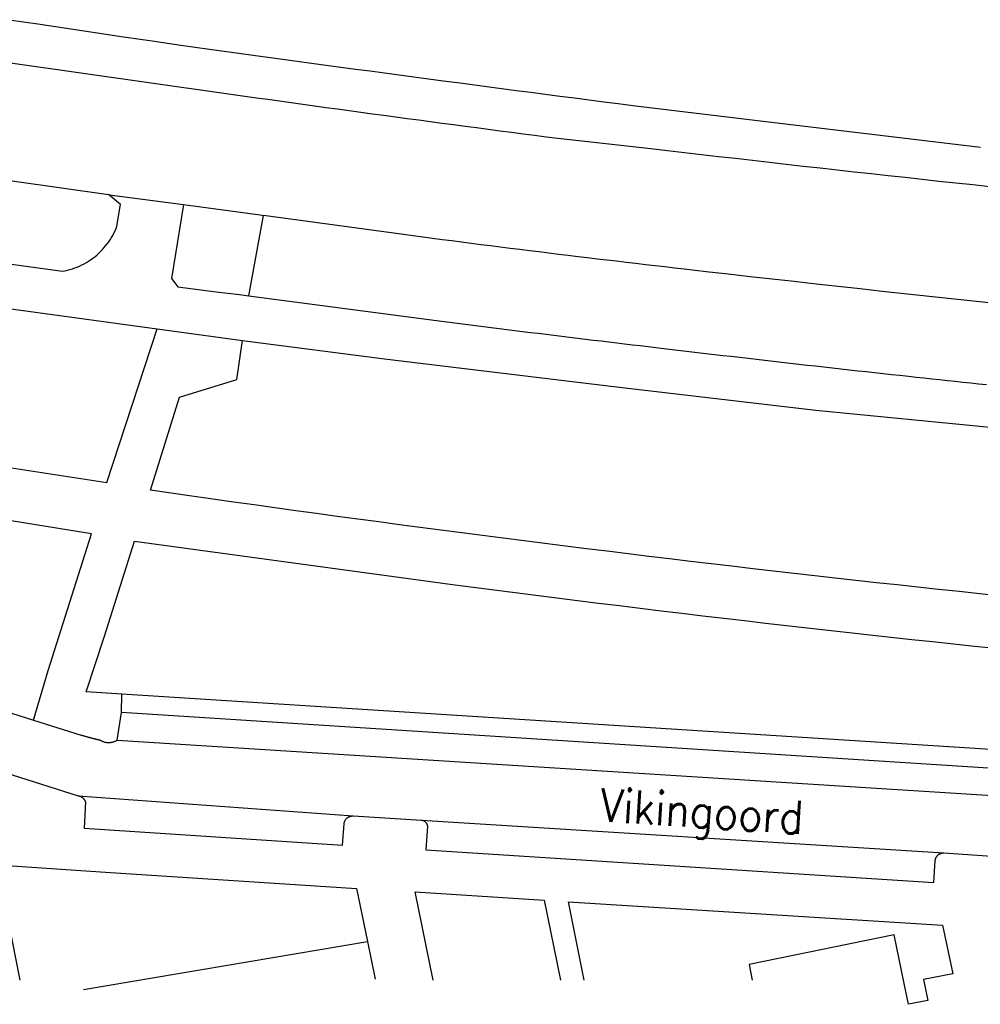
# Model space of a CAD drawing. Header units: millimetres. Extents: x 96940 to 101272, y 432237 to 434659.
# Tile 150 of 256: x 97082 to 97140, y 433309 to 433368. Entities that reach past the tile are written whole.
import ezdxf

# ---------------------------------------------------------------- set-up
doc = ezdxf.new("R2010")
doc.units = ezdxf.units.MM
doc.layers.add('Ondergrond_Nieuw_IP', color=8, linetype='Continuous')
doc.styles.get("Standard").update_dxf_attribs({"font": 'romans.shx'})

msp = doc.modelspace()

# ---------------------------------------------------------------- linework, layer by layer
at = {"layer": 'Ondergrond_Nieuw_IP'}
for points in [[(97081.4153, 433367.9379), (97083.13716, 433367.6787), (97084.85926, 433367.42115), (97086.58161, 433367.16524), (97088.3042, 433366.91098), (97090.02704, 433366.65837), (97091.75011, 433366.4074), (97093.47343, 433366.15809), (97094.35249, 433366.03757), (97095.23158, 433365.9173), (97096.11071, 433365.79729), (97096.98987, 433365.67753), (97097.86906, 433365.55803), (97098.74829, 433365.43878), (97099.62756, 433365.31978), (97100.50686, 433365.20104), (97101.38619, 433365.08255), (97102.26556, 433364.96431), (97103.14496, 433364.84633), (97104.02439, 433364.72861), (97104.90386, 433364.61113), (97105.78337, 433364.49391), (97106.6629, 433364.37695), (97107.54247, 433364.26023), (97108.42208, 433364.14378), (97109.30172, 433364.02757), (97110.18139, 433363.91162), (97111.06109, 433363.79593), (97111.94083, 433363.68048), (97112.8206, 433363.5653), (97113.70041, 433363.45036), (97114.58025, 433363.33568), (97115.46012, 433363.22125), (97116.34002, 433363.10708), (97117.21996, 433362.99316), (97118.09993, 433362.8795), (97118.97993, 433362.76609), (97127.83049, 433361.71032), (97139.91182, 433360.25349)], [(97073.14184, 433366.5297), (97094.2066, 433363.5316), (97094.9044, 433363.43316), (97095.60223, 433363.335), (97096.30011, 433363.23713), (97096.99803, 433363.13954), (97097.69598, 433363.04223), (97098.39398, 433362.9452), (97099.09201, 433362.84846), (97099.79008, 433362.752), (97100.48819, 433362.65582), (97101.18635, 433362.55993), (97101.88454, 433362.46431), (97102.58276, 433362.36898), (97103.28103, 433362.27394), (97103.97934, 433362.17917), (97104.67768, 433362.08469), (97105.37606, 433361.99049), (97106.07448, 433361.89658), (97106.77294, 433361.80294), (97107.47143, 433361.70959), (97108.16997, 433361.61652), (97108.86854, 433361.52374), (97109.56715, 433361.43124), (97110.26579, 433361.33902), (97110.96448, 433361.24708), (97111.6632, 433361.15543), (97112.36196, 433361.06406), (97113.06075, 433360.97297), (97113.75958, 433360.88217), (97114.45845, 433360.79165), (97120.05, 433360.17999), (97121.07091, 433360.05944), (97122.0919, 433359.93953), (97123.11296, 433359.82024), (97124.13409, 433359.70158), (97125.1553, 433359.58356), (97126.17658, 433359.46617), (97127.19793, 433359.34941), (97128.21935, 433359.23327), (97129.24085, 433359.11778), (97130.26241, 433359.00291), (97131.28405, 433358.88867), (97132.30576, 433358.77506), (97133.32754, 433358.66209), (97134.34938, 433358.54975), (97135.3713, 433358.43804), (97136.39329, 433358.32696), (97137.41534, 433358.21651), (97138.43746, 433358.10669), (97139.45965, 433357.9975), (97140.48191, 433357.88895)], [(97041.81692, 433364.48391), (97049.97448, 433363.11629), (97072.55736, 433359.57477), (97075.77, 433359.05998), (97087.39699, 433357.39622)], [(97079.03483, 433353.53879), (97084.61684, 433352.78279), (97084.76815, 433352.81102), (97084.91834, 433352.84472), (97085.06721, 433352.88383), (97085.21457, 433352.9283), (97085.36022, 433352.97807), (97085.50397, 433353.03309), (97085.64564, 433353.09327), (97085.78504, 433353.15854), (97085.92198, 433353.22882), (97086.05629, 433353.304), (97086.18779, 433353.384), (97086.31631, 433353.4687), (97086.44168, 433353.55801), (97086.56373, 433353.65179), (97086.68231, 433353.74993), (97086.79726, 433353.85229), (97086.90842, 433353.95875), (97087.01566, 433354.06917), (97087.11884, 433354.18339), (97087.21781, 433354.30127), (97087.31245, 433354.42266), (97087.40263, 433354.54739), (97087.48824, 433354.67531), (97087.56917, 433354.80624), (97087.6453, 433354.94002), (97087.71654, 433355.07646), (97087.78279, 433355.2154), (97087.84397, 433355.35664), (97087.9, 433355.5), (97088.11999, 433356.80998), (97087.39698, 433357.39621)], [(97087.39698, 433357.3962), (97087.72, 433357.35), (97087.75315, 433357.34525), (97091.90807, 433356.79819)], [(97091.90809, 433356.79819), (97091.19, 433352.34), (97091.57346, 433351.8406), (97093.88175, 433351.52795), (97095.27365, 433351.37433), (97095.84452, 433351.29907)], [(97091.90809, 433356.79819), (97092.21627, 433356.7576), (97096.52687, 433356.16781), (97096.73358, 433356.13948)], [(97095.84452, 433351.29907), (97096.73358, 433356.1395)], [(97140.60979, 433350.84774), (97139.28503, 433350.98981), (97137.96034, 433351.13258), (97136.63572, 433351.27605), (97135.31118, 433351.42021), (97133.98672, 433351.56506), (97132.66233, 433351.71061), (97131.33801, 433351.85685), (97130.01378, 433352.00379), (97128.68962, 433352.15142), (97127.36554, 433352.29975), (97126.04154, 433352.44877), (97124.71761, 433352.59849), (97123.39377, 433352.7489), (97122.07, 433352.9), (97121.4866, 433352.96686), (97120.90324, 433353.03407), (97120.31992, 433353.10164), (97119.73665, 433353.16957), (97119.15341, 433353.23785), (97118.57022, 433353.3065), (97117.98707, 433353.3755), (97117.40396, 433353.44486), (97116.82089, 433353.51458), (97116.23787, 433353.58465), (97115.65489, 433353.65508), (97115.07196, 433353.72587), (97114.48906, 433353.79702), (97113.90621, 433353.86852), (97113.32341, 433353.94039), (97112.74065, 433354.01261), (97112.15793, 433354.08518), (97111.57526, 433354.15812), (97110.99263, 433354.23141), (97110.41005, 433354.30506), (97109.82752, 433354.37907), (97109.24502, 433354.45343), (97108.66258, 433354.52815), (97108.08018, 433354.60323), (97107.49783, 433354.67867), (97106.91552, 433354.75446), (97106.33326, 433354.83061), (97105.75105, 433354.90712), (97105.16888, 433354.98398), (97096.73358, 433356.1395)], [(97075.34216, 433351.35159), (97090.33, 433349.29999)], [(97095.8445, 433351.29907), (97107.13998, 433349.80998), (97107.61207, 433349.74943), (97108.08418, 433349.68906), (97108.55631, 433349.62888), (97109.02847, 433349.56889), (97109.50066, 433349.50908), (97109.97286, 433349.44946), (97110.44509, 433349.39003), (97110.91735, 433349.33079), (97111.38962, 433349.27174), (97111.86192, 433349.21287), (97112.33425, 433349.15419), (97112.80659, 433349.0957), (97113.27896, 433349.03739), (97113.75136, 433348.97927), (97114.22377, 433348.92134), (97114.69621, 433348.8636), (97115.16868, 433348.80604), (97115.64116, 433348.74867), (97116.11367, 433348.69149), (97116.5862, 433348.6345), (97117.05875, 433348.57769), (97117.53133, 433348.52108), (97118.00393, 433348.46465), (97118.47655, 433348.4084), (97118.94919, 433348.35235), (97119.42185, 433348.29648), (97119.89454, 433348.2408), (97120.36725, 433348.18531), (97120.83998, 433348.13), (97121.34762, 433348.06951), (97121.85527, 433348.00921), (97122.36295, 433347.94908), (97122.87065, 433347.88914), (97123.37838, 433347.82939), (97123.88612, 433347.76981), (97124.39389, 433347.71042), (97124.90167, 433347.65121), (97125.40948, 433347.59218), (97125.91731, 433347.53334), (97126.42516, 433347.47468), (97126.93303, 433347.4162), (97127.44092, 433347.3579), (97127.94884, 433347.29979), (97128.45677, 433347.24186), (97128.96472, 433347.18411), (97129.4727, 433347.12654), (97129.9807, 433347.06916), (97130.48871, 433347.01196), (97130.99675, 433346.95494), (97131.50481, 433346.8981), (97132.01289, 433346.84145), (97132.52099, 433346.78498), (97133.0291, 433346.7287), (97133.53724, 433346.67259), (97134.0454, 433346.61667), (97134.55358, 433346.56093), (97135.06178, 433346.50537), (97135.57, 433346.45), (97136.04013, 433346.39871), (97136.51028, 433346.34756), (97136.98045, 433346.29656), (97137.45063, 433346.24569), (97137.92083, 433346.19497), (97138.39104, 433346.14438), (97138.86126, 433346.09394), (97139.33151, 433346.04364), (97139.80176, 433345.99348), (97140.27203, 433345.94347)], [(97065.6, 433343.38), (97087.3, 433340.04), (97090.33, 433349.29999)], [(97090.33, 433349.29999), (97095.46, 433348.60999)], [(97141.11906, 433333.20489), (97139.8752, 433333.3365), (97138.63146, 433333.46911), (97137.38782, 433333.60272), (97136.14428, 433333.73732), (97134.90086, 433333.87292), (97133.65754, 433334.00952), (97132.41434, 433334.14711), (97131.17124, 433334.2857), (97129.92826, 433334.42528), (97128.68538, 433334.56586), (97127.44263, 433334.70743), (97126.19998, 433334.85), (97124.94688, 433334.99671), (97123.69391, 433335.14459), (97122.44109, 433335.29365), (97121.1884, 433335.44388), (97119.93586, 433335.59527), (97118.68346, 433335.74784), (97117.4312, 433335.90159), (97116.17909, 433336.0565), (97114.92712, 433336.21258), (97113.6753, 433336.36984), (97112.42362, 433336.52826), (97111.1721, 433336.68786), (97109.92072, 433336.84863), (97108.6695, 433337.01057), (97107.41842, 433337.17368), (97106.1675, 433337.33795), (97104.91674, 433337.5034), (97103.66613, 433337.67002), (97102.41567, 433337.83781), (97101.16538, 433338.00677), (97099.91524, 433338.1769), (97098.66526, 433338.34819), (97097.41545, 433338.52066), (97096.16579, 433338.69429), (97094.9163, 433338.8691), (97093.66697, 433339.04507), (97092.41781, 433339.22221), (97091.16881, 433339.40052), (97089.91998, 433339.58), (97091.66, 433345.19), (97095.13, 433346.26), (97095.46, 433348.60999)], [(97095.46, 433348.60999), (97104.00999, 433347.48998), (97118, 433345.80998), (97130, 433344.41), (97173.63, 433340.15)], [(97082.88, 433325.72), (97083.75999, 433328.71), (97086.36, 433336.96), (97067.22999, 433340.04999), (97062.82, 433334.11998), (97063.57, 433333.52), (97063.07, 433332.02)], [(97088.19955, 433327.29311), (97086.05, 433327.42998), (97087.16, 433330.78), (97088.96, 433336.51), (97108.11, 433333.9), (97109.36579, 433333.73635), (97110.62174, 433333.57398), (97111.87785, 433333.41287), (97113.13413, 433333.25303), (97114.39057, 433333.09446), (97115.64716, 433332.93716), (97116.90392, 433332.78113), (97118.16083, 433332.62637), (97119.4179, 433332.47288), (97120.67512, 433332.32066), (97121.9325, 433332.16971), (97123.19002, 433332.02003), (97124.4477, 433331.87162), (97125.70553, 433331.72448), (97126.9635, 433331.57861), (97128.22163, 433331.43402), (97129.47989, 433331.29069), (97130.7383, 433331.14864), (97131.99686, 433331.00785), (97133.25556, 433330.86834), (97134.51439, 433330.7301), (97135.77337, 433330.59314), (97137.03248, 433330.45744), (97138.29173, 433330.32302), (97139.55111, 433330.18987), (97140.81063, 433330.05799)], [(97063.07, 433332.02), (97082.88, 433325.72)], [(97088.16999, 433326.17999), (97088.19955, 433327.29312)], [(97184.85, 433318.30999), (97184.99, 433321.13), (97088.19955, 433327.29312)], [(97082.88, 433325.72), (97085.75044, 433324.82741), (97085.77983, 433324.81835), (97085.80924, 433324.80935), (97085.83867, 433324.80041), (97085.86811, 433324.79154), (97085.89758, 433324.78273), (97085.92706, 433324.77398), (97085.95656, 433324.76529), (97085.98608, 433324.75666), (97086.01562, 433324.7481), (97086.04518, 433324.7396), (97086.07475, 433324.73116), (97086.10434, 433324.72278), (97086.13395, 433324.71447), (97086.16358, 433324.70622), (97086.19323, 433324.69803), (97086.22289, 433324.68991), (97086.25257, 433324.68185), (97086.28226, 433324.67385), (97086.31198, 433324.66591), (97086.3417, 433324.65803), (97086.37145, 433324.65022), (97086.40121, 433324.64248), (97086.43099, 433324.63479), (97086.46079, 433324.62717), (97086.4906, 433324.61961), (97086.52043, 433324.61211), (97086.55027, 433324.60468), (97086.58013, 433324.59731), (97086.61, 433324.59), (97086.61925, 433324.58775), (97086.62851, 433324.5855), (97086.63777, 433324.58326), (97086.64703, 433324.58102), (97086.65629, 433324.57879), (97086.66555, 433324.57657), (97086.67481, 433324.57435), (97086.68408, 433324.57214), (97086.69334, 433324.56993), (97086.70261, 433324.56774), (97086.71188, 433324.56554), (97086.72115, 433324.56336), (97086.73042, 433324.56118), (97086.7397, 433324.559), (97086.74897, 433324.55684), (97086.75825, 433324.55467), (97086.76752, 433324.55252), (97086.7768, 433324.55037), (97086.78608, 433324.54823), (97086.79537, 433324.54609), (97086.80465, 433324.54396), (97086.81394, 433324.54184), (97086.82322, 433324.53972), (97086.83251, 433324.53761), (97086.8418, 433324.5355), (97086.85109, 433324.5334), (97086.86038, 433324.53131), (97086.86968, 433324.52922), (97086.87897, 433324.52714), (97086.91095, 433324.50758), (97086.94367, 433324.48928), (97086.97707, 433324.47226), (97087.0111, 433324.45654), (97087.04572, 433324.44215), (97087.08087, 433324.42911), (97087.11649, 433324.41743), (97087.15254, 433324.40715), (97087.18897, 433324.39827), (97087.2257, 433324.39081), (97087.2627, 433324.38477), (97087.29991, 433324.38017), (97087.33726, 433324.37701), (97087.37471, 433324.3753), (97087.4122, 433324.37504), (97087.44967, 433324.37623), (97087.48707, 433324.37887), (97087.52433, 433324.38296), (97087.56141, 433324.38848), (97087.59825, 433324.39544), (97087.63479, 433324.40381), (97087.67098, 433324.4136), (97087.70676, 433324.42477), (97087.74209, 433324.43732), (97087.7769, 433324.45123), (97087.81115, 433324.46648), (97087.84478, 433324.48304), (97087.87775, 433324.50089), (97087.91, 433324.52)], [(97087.91, 433324.52), (97088.16999, 433326.17999)], [(97183.82, 433318.46), (97183.85, 433320.03), (97088.16999, 433326.17999)], [(97076.2007, 433324.13996), (97085.56956, 433321.16868)], [(97087.91, 433324.52), (97183.82, 433318.46)], [(97085.56956, 433321.16868), (97085.58978, 433321.16535), (97085.60985, 433321.16124), (97085.62974, 433321.15634), (97085.64943, 433321.15066), (97085.66888, 433321.14422), (97085.68806, 433321.13702), (97085.70695, 433321.12908), (97085.72551, 433321.1204), (97085.74372, 433321.111), (97085.76154, 433321.1009), (97085.77896, 433321.09011), (97085.79593, 433321.07864), (97085.81245, 433321.06651), (97085.82848, 433321.05375), (97085.844, 433321.04037), (97085.85898, 433321.0264), (97085.8734, 433321.01184), (97085.88724, 433320.99674), (97085.90048, 433320.9811), (97085.9131, 433320.96495), (97085.92507, 433320.94833), (97085.93639, 433320.93125), (97085.94702, 433320.91374), (97085.95696, 433320.89582), (97085.9662, 433320.87753), (97085.97471, 433320.85889), (97085.98248, 433320.83993), (97085.9895, 433320.82069), (97085.99577, 433320.80118), (97085.91999, 433319.21), (97101.49, 433318.2), (97101.58, 433319.47), (97101.58273, 433319.49743), (97101.58691, 433319.52468), (97101.59253, 433319.55166), (97101.59959, 433319.57831), (97101.60805, 433319.60455), (97101.61789, 433319.6303), (97101.62909, 433319.65549), (97101.64161, 433319.68004), (97101.65543, 433319.7039), (97101.67049, 433319.72699), (97101.68676, 433319.74924), (97101.70419, 433319.7706), (97101.72273, 433319.791), (97101.74233, 433319.81038), (97101.76293, 433319.82869), (97101.78448, 433319.84589), (97101.80691, 433319.86191), (97101.83016, 433319.87671), (97101.85417, 433319.89026), (97101.87886, 433319.90251), (97101.90417, 433319.91343), (97101.93003, 433319.92299), (97101.95636, 433319.93116), (97101.98308, 433319.93792), (97102.01013, 433319.94325), (97102.03742, 433319.94713), (97102.06488, 433319.94955), (97102.09243, 433319.95051), (97102.11999, 433319.95)], [(97085.56956, 433321.16868), (97102.11999, 433319.95)], [(97102.11999, 433319.95), (97106.25083, 433319.70458)], [(97106.25085, 433319.7046), (97137.71421, 433317.72106)], [(97106.25085, 433319.7046), (97106.26932, 433319.70106), (97106.28761, 433319.69671), (97106.30569, 433319.69155), (97106.32352, 433319.68559), (97106.34108, 433319.67885), (97106.35831, 433319.67133), (97106.37519, 433319.66305), (97106.39169, 433319.65404), (97106.40778, 433319.6443), (97106.42341, 433319.63385), (97106.43857, 433319.62272), (97106.45321, 433319.61093), (97106.46732, 433319.5985), (97106.48086, 433319.58545), (97106.49381, 433319.57182), (97106.50614, 433319.55762), (97106.51783, 433319.54289), (97106.52885, 433319.52766), (97106.53918, 433319.51195), (97106.54881, 433319.4958), (97106.55771, 433319.47923), (97106.56586, 433319.46229), (97106.57326, 433319.445), (97106.57987, 433319.4274), (97106.58571, 433319.40953), (97106.59074, 433319.39141), (97106.59496, 433319.37309), (97106.59836, 433319.3546), (97106.60094, 433319.33597), (97106.5, 433317.9), (97137.1, 433315.95), (97137.19097, 433317.26408), (97137.19387, 433317.29041), (97137.19817, 433317.31655), (97137.20385, 433317.34243), (97137.21089, 433317.36797), (97137.21927, 433317.3931), (97137.22898, 433317.41774), (97137.23998, 433317.44184), (97137.25225, 433317.46532), (97137.26574, 433317.48812), (97137.28042, 433317.51017), (97137.29626, 433317.53141), (97137.31319, 433317.55178), (97137.33119, 433317.57122), (97137.35019, 433317.58968), (97137.37014, 433317.60711), (97137.39099, 433317.62345), (97137.41268, 433317.63867), (97137.43514, 433317.65271), (97137.45832, 433317.66554), (97137.48214, 433317.67712), (97137.50655, 433317.68742), (97137.53147, 433317.69642), (97137.55683, 433317.70407), (97137.58256, 433317.71038), (97137.60859, 433317.71531), (97137.63484, 433317.71885), (97137.66125, 433317.72099), (97137.68773, 433317.72173), (97137.71421, 433317.72106)], [(97137.71421, 433317.72106), (97141.7504, 433317.44793)], [(97082.0641, 433310.06041), (97080.69, 433317), (97087.21685, 433316.57171), (97102.33, 433315.58), (97102.99034, 433312.38344)], [(97106.95375, 433310.06041), (97105.86999, 433315.36998), (97113.63998, 433314.88), (97114.61149, 433310.06041)], [(97116.04287, 433310.06041), (97115.08999, 433314.78), (97137.61999, 433313.35999), (97138.25, 433310.44)], [(97138.25, 433310.44), (97136.49, 433310.1), (97136.75, 433308.83), (97135.57, 433308.6), (97135.31363, 433309.86074), (97134.72, 433312.78), (97125.98, 433311), (97126.17165, 433310.06041)], [(97085.88532, 433309.48849), (97102.99035, 433312.38344)], [(97102.99034, 433312.38344), (97103.46, 433310.10999)]]:
    msp.add_lwpolyline(points, dxfattribs=at)

# ---------------------------------------------------------------- texts
at = {"layer": 'Ondergrond_Nieuw_IP', "width": 0.9}
msp.add_text('Vikingoord', height=2, rotation=356.322, dxfattribs=at).set_placement((97116.9597, 433319.635))

doc.saveas('drawing.dxf')
